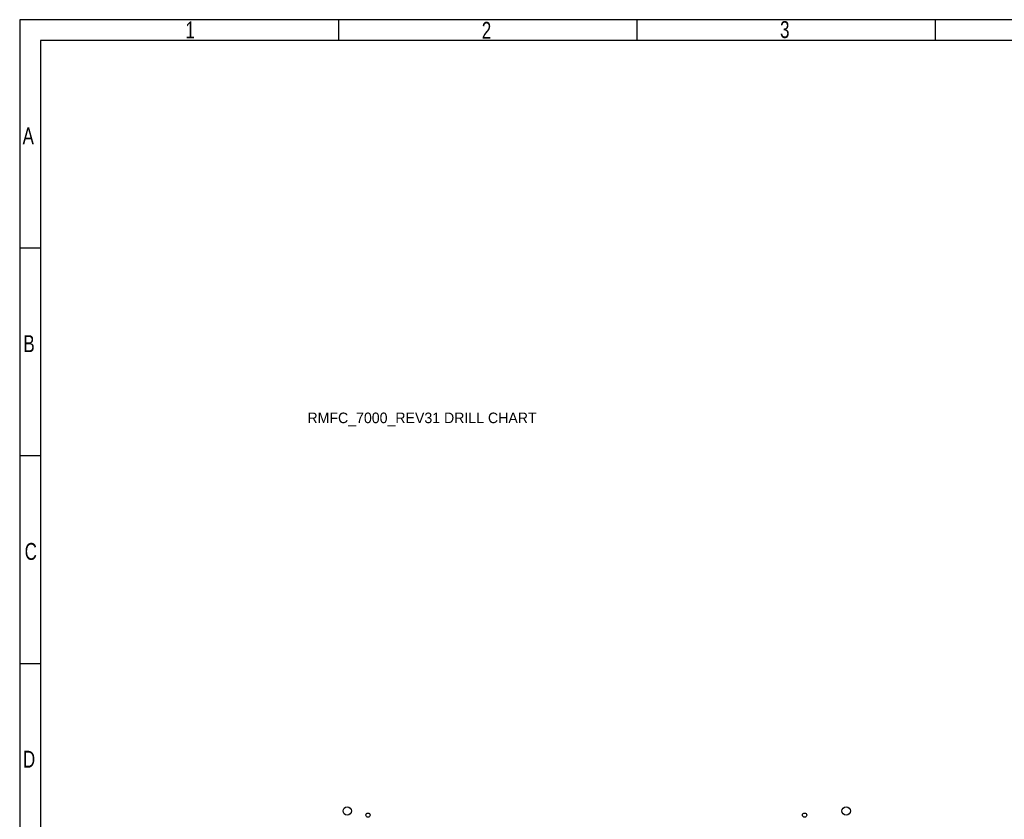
# Model space of a CAD drawing. Extents: x -70 to 514, y -134 to 276.
# Tile 10 of 17: x -70 to 166, y 83 to 276. Entities that reach past the tile are written whole.
import ezdxf

# ---------------------------------------------------------------- set-up
doc = ezdxf.new("R2010")
doc.units = 0
for name, color, linetype in [('BOARD_GEOMETRY_DIMENSION', 2, 'CONTINUOUS'), ('BOARD_GEOMETRY_SILKSCREEN_TOP', 1, 'CONTINUOUS'), ('PIN_TOP', 5, 'CONTINUOUS')]:
    doc.layers.add(name, color=color, linetype=linetype)

msp = doc.modelspace()

# ---------------------------------------------------------------- linework, layer by layer
at = {"layer": 'BOARD_GEOMETRY_DIMENSION'}
for points in [[(-70.485, -134.471156), (513.514848, -134.471156), (513.514848, 275.52904), (-70.485, 275.52904), (-70.485, -134.471156)], [(6.26491, 270.528796), (6.26491, 275.528786)], [(78.01483, 270.528796), (78.01483, 275.528786)], [(149.765004, 270.528796), (149.765004, 275.528786)], [(508.514858, 270.528796), (-65.48501, 270.528796)], [(-65.48501, 270.528796), (-65.48501, -129.471166)], [(-65.48501, 220.528896), (-70.485, 220.528896)], [(-65.48501, 170.528742), (-70.485, 170.528742)], [(-65.48501, 120.528842), (-70.485, 120.528842)]]:
    msp.add_lwpolyline(points, dxfattribs=at)
at = {"layer": 'BOARD_GEOMETRY_SILKSCREEN_TOP'}
for points in [[(-70.485, -134.471156), (513.514848, -134.471156), (513.514848, 275.52904), (-70.485, 275.52904), (-70.485, -134.471156)], [(6.26491, 270.528796), (6.26491, 275.528786)], [(78.01483, 270.528796), (78.01483, 275.528786)], [(149.765004, 270.528796), (149.765004, 275.528786)], [(508.514858, 270.528796), (-65.48501, 270.528796)], [(-65.48501, 270.528796), (-65.48501, -129.471166)], [(-65.48501, 220.528896), (-70.485, 220.528896)], [(-65.48501, 170.528742), (-70.485, 170.528742)], [(-65.48501, 120.528842), (-70.485, 120.528842)]]:
    msp.add_lwpolyline(points, dxfattribs=at)
at = {"layer": 'PIN_TOP'}
for centre, radius in [((8.299958, 85.09889), 1.016), ((128.299718, 85.09889), 1.016), ((13.299948, 84.098892), 0.508), ((118.299738, 84.098892), 0.508)]:
    msp.add_circle(centre, radius, dxfattribs=at)

# ---------------------------------------------------------------- texts
at = {"layer": 'BOARD_GEOMETRY_DIMENSION', "width": 0.75}
for s, p in [('1', (-30.610048, 271.028922)), ('2', (40.670734, 270.928592)), ('2', (40.670734, 270.928338)), ('3', (112.407192, 271.111726)), ('3', (112.407192, 271.111472)), ('A', (-69.784976, 245.528846)), ('B', (-69.585078, 195.528692)), ('C', (-69.291962, 145.528792)), ('D', (-69.69887, 95.528892))]:
    msp.add_text(s, height=4.064, dxfattribs=at).set_placement(p)
at = {"layer": 'BOARD_GEOMETRY_DIMENSION'}
msp.add_text('RMFC_7000_REV31 DRILL CHART', height=2.54, dxfattribs=at).set_placement((-1.27, 178.435))
at = {"layer": 'BOARD_GEOMETRY_SILKSCREEN_TOP', "width": 0.75}
for s, p in [('1', (-30.610048, 271.028922)), ('2', (40.670734, 270.928592)), ('2', (40.670734, 270.928338)), ('3', (112.407192, 271.111726)), ('3', (112.407192, 271.111472)), ('A', (-69.784976, 245.528846)), ('B', (-69.585078, 195.528692)), ('C', (-69.291962, 145.528792)), ('D', (-69.69887, 95.528892))]:
    msp.add_text(s, height=4.064, dxfattribs=at).set_placement(p)

doc.saveas('drawing.dxf')
